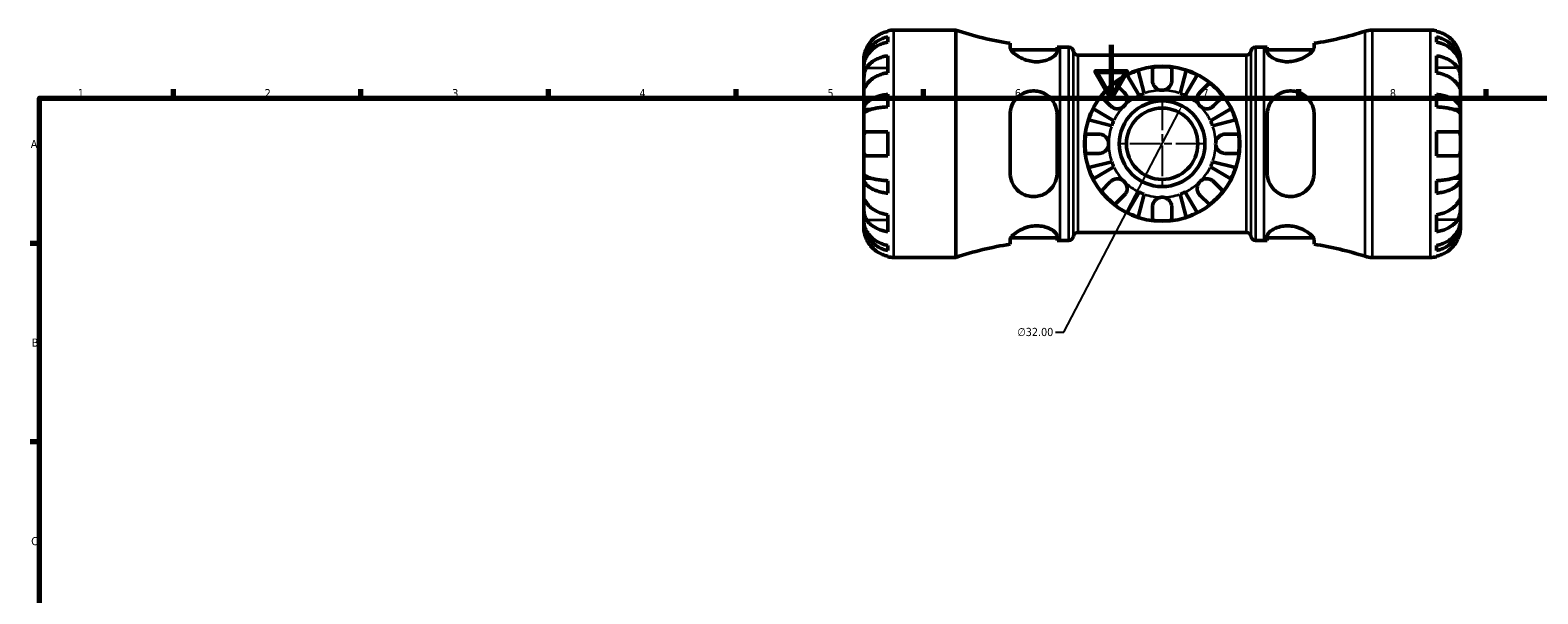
# Model space of a CAD drawing. Header units: millimetres. Extents: x 0 to 897, y 0 to 599.
# Tile 5 of 11: x 17 to 580, y 389 to 599. Entities that reach past the tile are written whole.
import ezdxf

# ---------------------------------------------------------------- set-up
doc = ezdxf.new("R2010")
doc.units = ezdxf.units.MM
doc.linetypes.add('CHAIN', pattern=[0.7087, 0.4724, -0.0591, 0.1181, -0.0591])
for name, color, linetype, lineweight in [('Border (ANSI)', 7, 'Continuous', 70), ('Center Mark (ANSI)', 7, 'Continuous', 25), ('Dimension (ANSI)', 7, 'Continuous', 25), ('Visible (ANSI)', 7, 'Continuous', 50), ('Visible Narrow (ANSI)', 7, 'Continuous', 35)]:
    doc.layers.add(name, color=color, linetype=linetype, lineweight=lineweight)
doc.styles.add('Note Text (ANSI)', font='tahoma.ttf')
doc.dimstyles.new('Default - mm (ANSI)', dxfattribs={"dimtxt": 3.048, "dimasz": 2.5, "dimexe": 3.175, "dimexo": 1.6002, "dimgap": 0.8, "dimtad": 0, "dimtoh": 1, "dimrnd": 1e-08, "dimzin": 4, "dimdsep": 46, "dimtxsty": 'Note Text (ANSI)', "dimcen": 0.09, "dimdle": 10, "dimclrd": 256, "dimclre": 256, "dimclrt": 256, "dimadec": 1, "dimazin": 1, "dimtfac": 1, "dimtofl": 0, "dimtmove": 0, "dimatfit": 3, "dimfxl": 1, "dimtolj": 1, "dimtzin": 4, "dimlwd": -1, "dimlwe": -1, "dimarcsym": 0})

# ---------------------------------------------------------------- blocks, each defined once
blk = doc.blocks.new('Borders Default Border')
at = {"layer": 'Border (ANSI)'}
for p, q in [((70.08, 574), (70.08, 577.45)), ((140.17, 574), (140.17, 577.45)), ((210.25, 574), (210.25, 577.45)), ((280.33, 574), (280.33, 577.45)), ((350.42, 574), (350.42, 577.45)), ((490.58, 574), (490.58, 577.45)), ((560.67, 574), (560.67, 577.45)), ((20, 519.75), (16.55, 519.75)), ((20, 445.5), (16.55, 445.5))]:
    blk.add_line(p, q, dxfattribs=at)
at = {"layer": 'Border (ANSI)', "flags": 128}
for points in [[(420.5, 594), (420.5, 574), (414.73, 584), (426.27, 584), (420.5, 574)], [(20, 20), (20, 574), (821, 574), (821, 20), (20, 20)]]:
    blk.add_lwpolyline(points, dxfattribs=at)
at = {"layer": 'Border (ANSI)', "char_height": 3.05, "attachment_point": 7, "style": 'Note Text (ANSI)'}
for s, insert in [('1', (34.35, 574.4)), ('2', (104.2, 574.4)), ('3', (174.26, 574.34)), ('4', (244.23, 574.4)), ('5', (314.48, 574.34)), ('6', (384.49, 574.34)), ('7', (454.6, 574.4)), ('8', (524.63, 574.33)), ('A', (16.78, 555.35)), ('B', (17.15, 481.1)), ('C', (16.95, 406.8))]:
    blk.add_mtext(s, dxfattribs=dict(at, insert=insert))
blk = doc.blocks.new('*D11')
at = {"layer": 'Defpoints', "color": 0, "transparency": 16777216}
for p in [(446.92, 571.18), (432.15, 542.79)]:
    blk.add_point(p, dxfattribs=at)
at = {"layer": 'Dimension (ANSI)', "transparency": 16777216}
for p, q in [((402.86, 486.49), (445.77, 568.96)), ((399.63, 486.49), (402.86, 486.49))]:
    blk.add_line(p, q, dxfattribs=at)
blk.add_solid([(445.4, 569.15), (446.13, 568.77), (446.92, 571.18)], dxfattribs=at)
at = {"layer": 'Dimension (ANSI)', "transparency": 16777216, "insert": (385.44, 488.13), "char_height": 3.048, "attachment_point": 1, "style": 'Note Text (ANSI)'}
blk.add_mtext('\\A1;∅32.00', dxfattribs=at)

msp = doc.modelspace()

# ---------------------------------------------------------------- linework, layer by layer
at = {"layer": 'Center Mark (ANSI)', "linetype": 'CHAIN', "ltscale": 24.192183}
for p, q in [((439.534, 573.493), (439.534, 540.476)), ((456.042, 556.985), (423.026, 556.985))]:
    msp.add_line(p, q, dxfattribs=at)
at = {"layer": 'Visible (ANSI)'}
for p, q in [((337.034, 599.017), (337.034, 599.257)), ((339.284, 599.485), (362.474, 599.485)), ((362.474, 514.485), (362.474, 599.485)), ((517.96, 599.485), (539.784, 599.485)), ((542.034, 599.257), (542.034, 599.017)), ((337.034, 594.997), (337.034, 596.941)), ((382.759, 594.547), (382.759, 592.9)), ((383.037, 592.11), (400.259, 592.11)), ((400.259, 591.4), (400.259, 593.115)), ((401.464, 593.11), (404.684, 593.11)), ((474.384, 593.11), (477.604, 593.11)), ((478.809, 593.115), (478.809, 591.4)), ((478.809, 592.11), (496.031, 592.11)), ((496.309, 592.9), (496.309, 594.547)), ((542.034, 596.941), (542.034, 594.997)), ((328.034, 586.224), (328.034, 588.235)), ((328.034, 586.224), (328.069, 586.224)), ((328.034, 585.458), (328.034, 586.224)), ((337.034, 583.524), (337.034, 589.888)), ((408.057, 590.135), (471.011, 590.135)), ((542.034, 589.888), (542.034, 583.524)), ((551.034, 586.224), (550.999, 586.224)), ((551.034, 586.224), (551.034, 588.235)), ((551.034, 585.458), (551.034, 586.224)), ((328.034, 579.082), (328.034, 585.458)), ((430.966, 575.056), (426.478, 582.676)), ((430.6, 584.383), (432.814, 575.822)), ((435.934, 580.585), (435.934, 585.577)), ((443.134, 585.577), (443.134, 580.585)), ((446.254, 575.822), (448.468, 584.383)), ((452.59, 582.676), (448.102, 575.056)), ((551.034, 579.082), (551.034, 585.458)), ((328.034, 569.861), (328.034, 579.082)), ((337.034, 570.785), (337.034, 575.48)), ((420.301, 571.127), (416.771, 574.657)), ((421.862, 579.748), (425.392, 576.218)), ((453.676, 576.218), (457.206, 579.748)), ((462.298, 574.657), (458.767, 571.127)), ((542.034, 575.48), (542.034, 570.785)), ((551.034, 569.861), (551.034, 579.082)), ((328.034, 569.861), (330.763, 569.861)), ((328.034, 568.013), (328.034, 569.861)), ((413.843, 570.041), (421.462, 565.553)), ((457.606, 565.553), (465.225, 570.041)), ((551.034, 569.861), (548.305, 569.861)), ((551.034, 568.013), (551.034, 569.861)), ((328.034, 556.985), (328.034, 568.013)), ((382.759, 567.985), (382.759, 545.985)), ((400.259, 545.985), (400.259, 567.985)), ((420.697, 563.705), (412.136, 565.919)), ((466.932, 565.919), (458.371, 563.705)), ((478.809, 567.985), (478.809, 545.985)), ((496.309, 545.985), (496.309, 567.985)), ((551.034, 556.985), (551.034, 568.013)), ((329.101, 561.485), (337.034, 561.485)), ((337.034, 552.485), (337.034, 561.485)), ((410.942, 560.585), (415.934, 560.585)), ((463.134, 560.585), (468.127, 560.585)), ((542.034, 561.485), (542.034, 552.485)), ((542.034, 561.485), (549.967, 561.485)), ((328.034, 545.956), (328.034, 556.985)), ((337.034, 552.485), (329.101, 552.485)), ((415.934, 553.385), (410.942, 553.385)), ((468.127, 553.385), (463.134, 553.385)), ((549.967, 552.485), (542.034, 552.485)), ((551.034, 545.956), (551.034, 556.985)), ((412.136, 548.05), (420.697, 550.264)), ((421.462, 548.417), (413.843, 543.929)), ((465.225, 543.929), (457.606, 548.417)), ((458.371, 550.264), (466.932, 548.05)), ((328.034, 544.108), (328.034, 545.956)), ((328.034, 534.887), (328.034, 544.108)), ((328.034, 544.108), (330.763, 544.108)), ((337.034, 538.489), (337.034, 543.184)), ((416.771, 539.312), (420.301, 542.842)), ((458.767, 542.842), (462.298, 539.312)), ((542.034, 543.184), (542.034, 538.489)), ((551.034, 544.108), (548.305, 544.108)), ((551.034, 544.108), (551.034, 545.956)), ((551.034, 534.887), (551.034, 544.108)), ((425.392, 537.751), (421.862, 534.221)), ((426.478, 531.294), (430.966, 538.913)), ((432.814, 538.147), (430.6, 529.586)), ((448.468, 529.586), (446.254, 538.147)), ((448.102, 538.913), (452.59, 531.294)), ((457.206, 534.221), (453.676, 537.751)), ((328.034, 528.511), (328.034, 534.887)), ((337.034, 524.081), (337.034, 530.445)), ((435.934, 528.392), (435.934, 533.385)), ((443.134, 533.385), (443.134, 528.392)), ((542.034, 530.445), (542.034, 524.081)), ((551.034, 528.511), (551.034, 534.887)), ((328.034, 527.745), (328.034, 528.511)), ((328.034, 527.745), (328.069, 527.745)), ((328.034, 525.735), (328.034, 527.745)), ((551.034, 527.745), (550.999, 527.745)), ((551.034, 527.745), (551.034, 528.511)), ((551.034, 525.735), (551.034, 527.745)), ((337.034, 517.028), (337.034, 518.973)), ((382.759, 521.069), (382.759, 519.422)), ((383.037, 521.86), (400.259, 521.86)), ((400.259, 520.854), (400.259, 522.569)), ((401.464, 520.86), (404.684, 520.86)), ((408.057, 523.835), (471.011, 523.835)), ((474.384, 520.86), (477.604, 520.86)), ((478.809, 522.569), (478.809, 520.854)), ((478.809, 521.86), (496.031, 521.86)), ((496.309, 519.422), (496.309, 521.069)), ((542.034, 518.973), (542.034, 517.028)), ((337.034, 514.712), (337.034, 514.952)), ((339.284, 514.485), (362.474, 514.485)), ((517.96, 514.485), (539.784, 514.485)), ((542.034, 514.952), (542.034, 514.712))]:
    msp.add_line(p, q, dxfattribs=at)
for radius in [29, 16, 13.333]:
    msp.add_circle((439.534, 556.985), radius, dxfattribs=at)
for centre, radius, start, end in [((339.284, 588.235), 11.25, 90, 101.53696), ((401.464, 715.53), 122.42, 251.42822, 261.21117), ((477.604, 715.53), 122.42, 278.78883, 287.95363), ((517.96, 590.985), 8.5, 90, 107.95363), ((539.784, 588.235), 11.25, 78.46304, 90), ((401.464, 715.53), 122.42, 269.43602, 270), ((404.684, 591.41), 1.7, 7.18076, 90), ((408.057, 591.835), 1.7, 187.18076, 270), ((471.011, 591.835), 1.7, 270, 352.81924), ((474.384, 591.41), 1.7, 90, 172.81924), ((477.604, 715.53), 122.42, 270, 270.56398), ((439.534, 556.985), 28.818, 108.06057, 116.93943), ((439.534, 556.985), 28.818, 82.82379, 97.17621), ((439.534, 556.985), 28.818, 63.06057, 71.93943), ((439.534, 556.985), 28.818, 127.82379, 142.17621), ((439.534, 556.985), 20, 109.63402, 115.36598), ((439.534, 556.985), 20, 64.63402, 70.36598), ((439.534, 556.985), 28.818, 37.82379, 52.17621), ((439.534, 556.985), 28.818, 153.06057, 161.93943), ((439.534, 556.985), 28.818, 18.06057, 26.93943), ((439.534, 556.985), 20, 154.63402, 160.36598), ((439.534, 556.985), 20, 19.63402, 25.36598), ((439.534, 556.985), 28.818, 172.82379, 187.17621), ((439.534, 556.985), 28.818, 352.82379, 7.17621), ((439.534, 556.985), 28.818, 198.06057, 206.93943), ((439.534, 556.985), 20, 199.63402, 205.36598), ((439.534, 556.985), 20, 334.63402, 340.36598), ((439.534, 556.985), 28.818, 333.06057, 341.93943), ((439.534, 556.985), 28.818, 217.82379, 232.17621), ((439.534, 556.985), 20, 244.63402, 250.36598), ((439.534, 556.985), 20, 289.63402, 295.36598), ((439.534, 556.985), 28.818, 307.82379, 322.17621), ((439.534, 556.985), 28.818, 243.06057, 251.93943), ((439.534, 556.985), 28.818, 288.06057, 296.93943), ((439.534, 556.985), 28.818, 262.82379, 277.17621), ((401.464, 398.439), 122.42, 98.78883, 108.57178), ((401.464, 398.439), 122.42, 90, 90.56398), ((404.684, 522.56), 1.7, 270, 352.81924), ((408.057, 522.135), 1.7, 90, 172.81924), ((471.011, 522.135), 1.7, 7.18076, 90), ((474.384, 522.56), 1.7, 187.18076, 270), ((477.604, 398.439), 122.42, 89.43602, 90), ((477.604, 398.439), 122.42, 72.04637, 81.21117), ((339.284, 525.735), 11.25, 258.46304, 270), ((517.96, 522.985), 8.5, 252.04637, 270), ((539.784, 525.735), 11.25, 270, 281.53696)]:
    msp.add_arc(centre, radius, start, end, dxfattribs=at)
for points, knots in [([(337.034, 599.017), (336.314, 598.869), (335.612, 598.647), (334.348, 598.122), (333.674, 597.767), (332.415, 596.924), (331.831, 596.435), (330.849, 595.448), (330.36, 594.859), (329.617, 593.743), (329.334, 593.235), (329.101, 592.735)], [0.21343841, 0.21343841, 0.21343841, 0.21343841, 0.41559978, 0.41559978, 0.62400044, 0.62400044, 0.8324011, 0.8324011, 1.04178819, 1.04178819, 1.20124236, 1.20124236, 1.20124236, 1.20124236]), ([(549.967, 592.735), (549.734, 593.235), (549.451, 593.743), (548.709, 594.859), (548.22, 595.448), (547.237, 596.435), (546.653, 596.924), (545.395, 597.767), (544.72, 598.122), (543.457, 598.647), (542.754, 598.869), (542.034, 599.017)], [5.50227189, 5.50227189, 5.50227189, 5.50227189, 5.66172607, 5.66172607, 5.87111315, 5.87111315, 6.07951382, 6.07951382, 6.28791448, 6.28791448, 6.49007585, 6.49007585, 6.49007585, 6.49007585]), ([(329.101, 592.735), (329.029, 592.579), (328.96, 592.423), (328.784, 592.003), (328.685, 591.739), (328.499, 591.188), (328.415, 590.903), (328.241, 590.217), (328.171, 589.837), (328.07, 589.113), (328.05, 588.799), (328.032, 588.352), (328.034, 588.235), (328.034, 588.235)], [-0.71968867, -0.71968867, -0.71968867, -0.71968867, -0.66913349, -0.66913349, -0.58448293, -0.58448293, -0.49008499, -0.49008499, -0.34765985, -0.34765985, -0.17827673, -0.17827673, 0, 0, 0, 0]), ([(328.034, 586.224), (328.034, 586.9), (328.103, 587.639), (328.399, 589.087), (328.627, 589.795), (329.16, 591.044), (329.513, 591.699), (330.356, 592.922), (330.844, 593.49), (331.826, 594.443), (332.411, 594.916), (333.669, 595.732), (334.343, 596.075), (335.608, 596.583), (336.313, 596.798), (337.034, 596.941)], [5.0161165, 5.0161165, 5.0161165, 5.0161165, 5.2257877, 5.2257877, 5.4354588, 5.4354588, 5.6443437, 5.6443437, 5.8532286, 5.8532286, 6.0615671, 6.0615671, 6.2699056, 6.2699056, 6.472482, 6.472482, 6.472482, 6.472482]), ([(337.034, 594.997), (336.313, 594.869), (335.608, 594.678), (334.343, 594.226), (333.669, 593.92), (332.411, 593.194), (331.826, 592.774), (330.844, 591.925), (330.356, 591.42), (329.513, 590.331), (329.16, 589.748), (328.627, 588.637), (328.399, 588.006), (328.103, 586.718), (328.034, 586.06), (328.034, 585.458)], [0.2134337, 0.2134337, 0.2134337, 0.2134337, 0.41601, 0.41601, 0.6243485, 0.6243485, 0.832687, 0.832687, 1.0415719, 1.0415719, 1.2504568, 1.2504568, 1.4601279, 1.4601279, 1.6697991, 1.6697991, 1.6697991, 1.6697991]), ([(400.259, 591.4), (400.259, 591.257), (400.224, 591.104), (399.974, 590.52), (399.557, 590.048), (398.311, 589.117), (397.476, 588.658), (395.73, 588.042), (394.906, 587.841), (393.3, 587.654), (392.56, 587.636), (391.024, 587.747), (390.252, 587.88), (388.515, 588.338), (387.596, 588.704), (385.709, 589.659), (384.81, 590.282), (383.528, 591.415), (383.099, 591.932), (382.805, 592.565), (382.759, 592.742), (382.759, 592.9)], [-3.0849587, -3.0849587, -3.0849587, -3.0849587, -2.9428133, -2.9428133, -2.5650068, -2.5650068, -2.1821516, -2.1821516, -1.9011429, -1.9011429, -1.6747132, -1.6747132, -1.4375171, -1.4375171, -1.1204612, -1.1204612, -0.7045323, -0.7045323, -0.3297133, -0.3297133, -0.1665774, -0.1665774, -0.1665774, -0.1665774]), ([(496.309, 592.9), (496.309, 592.729), (496.256, 592.537), (495.93, 591.876), (495.48, 591.35), (494.223, 590.265), (493.415, 589.705), (491.623, 588.767), (490.668, 588.374), (488.882, 587.893), (488.103, 587.755), (486.565, 587.637), (485.83, 587.651), (484.237, 587.827), (483.418, 588.021), (481.692, 588.615), (480.863, 589.057), (479.575, 589.984), (479.129, 590.47), (478.849, 591.081), (478.809, 591.245), (478.809, 591.4)], [-3.1182499, -3.1182499, -3.1182499, -3.1182499, -2.9417429, -2.9417429, -2.5627281, -2.5627281, -2.1855122, -2.1855122, -1.8530347, -1.8530347, -1.613115, -1.613115, -1.3882729, -1.3882729, -1.1105161, -1.1105161, -0.7367728, -0.7367728, -0.3494684, -0.3494684, -0.1961573, -0.1961573, -0.1961573, -0.1961573]), ([(542.034, 596.941), (542.755, 596.798), (543.46, 596.583), (544.725, 596.075), (545.399, 595.732), (546.658, 594.916), (547.242, 594.443), (548.224, 593.49), (548.713, 592.922), (549.555, 591.699), (549.909, 591.044), (550.441, 589.795), (550.669, 589.087), (550.966, 587.639), (551.034, 586.9), (551.034, 586.224)], [0.2134337, 0.2134337, 0.2134337, 0.2134337, 0.41601, 0.41601, 0.6243485, 0.6243485, 0.832687, 0.832687, 1.0415719, 1.0415719, 1.2504568, 1.2504568, 1.4601279, 1.4601279, 1.6697991, 1.6697991, 1.6697991, 1.6697991]), ([(551.034, 585.458), (551.034, 586.06), (550.966, 586.718), (550.669, 588.006), (550.441, 588.637), (549.909, 589.748), (549.555, 590.331), (548.713, 591.42), (548.224, 591.925), (547.242, 592.774), (546.658, 593.194), (545.399, 593.92), (544.725, 594.226), (543.46, 594.678), (542.755, 594.869), (542.034, 594.997)], [5.0161165, 5.0161165, 5.0161165, 5.0161165, 5.2257877, 5.2257877, 5.4354588, 5.4354588, 5.6443437, 5.6443437, 5.8532286, 5.8532286, 6.0615671, 6.0615671, 6.2699056, 6.2699056, 6.472482, 6.472482, 6.472482, 6.472482]), ([(551.034, 588.235), (551.034, 588.235), (551.035, 588.288), (551.031, 588.511), (551.025, 588.69), (550.983, 589.234), (550.936, 589.633), (550.783, 590.4), (550.704, 590.725), (550.526, 591.324), (550.437, 591.589), (550.231, 592.136), (550.114, 592.416), (549.98, 592.706), (549.974, 592.72), (549.967, 592.735)], [-3.12621297, -3.12621297, -3.12621297, -3.12621297, -3.00592131, -3.00592131, -2.87295675, -2.87295675, -2.69789372, -2.69789372, -2.58338701, -2.58338701, -2.49547573, -2.49547573, -2.40310236, -2.40310236, -2.39831682, -2.39831682, -2.39831682, -2.39831682]), ([(329.101, 585.446), (329.334, 585.799), (329.617, 586.159), (330.36, 586.948), (330.849, 587.364), (331.831, 588.062), (332.415, 588.408), (333.674, 589.004), (334.348, 589.255), (335.612, 589.626), (336.314, 589.784), (337.034, 589.888)], [5.50227189, 5.50227189, 5.50227189, 5.50227189, 5.66172607, 5.66172607, 5.87111315, 5.87111315, 6.07951382, 6.07951382, 6.28791448, 6.28791448, 6.49007585, 6.49007585, 6.49007585, 6.49007585]), ([(542.034, 589.888), (542.754, 589.784), (543.457, 589.626), (544.72, 589.255), (545.395, 589.004), (546.653, 588.408), (547.237, 588.062), (548.22, 587.364), (548.709, 586.948), (549.451, 586.159), (549.734, 585.799), (549.967, 585.446)], [0.21343841, 0.21343841, 0.21343841, 0.21343841, 0.41559978, 0.41559978, 0.62400044, 0.62400044, 0.8324011, 0.8324011, 1.04178819, 1.04178819, 1.20124236, 1.20124236, 1.20124236, 1.20124236]), ([(328.034, 579.082), (328.034, 579.323), (328.034, 579.591), (328.036, 580.189), (328.039, 580.52), (328.06, 581.332), (328.084, 581.818), (328.184, 582.769), (328.257, 583.224), (328.436, 583.958), (328.524, 584.243), (328.727, 584.769), (328.84, 585.007), (329.009, 585.301), (329.054, 585.375), (329.101, 585.446)], [0, 0, 0, 0, 0.10230486, 0.10230486, 0.2116531, 0.2116531, 0.35868741, 0.35868741, 0.49861539, 0.49861539, 0.59613895, 0.59613895, 0.69034298, 0.69034298, 0.72355027, 0.72355027, 0.72355027, 0.72355027]), ([(337.034, 583.524), (336.314, 583.42), (335.612, 583.262), (334.348, 582.891), (333.674, 582.64), (332.415, 582.044), (331.831, 581.698), (330.849, 581), (330.36, 580.584), (329.617, 579.795), (329.334, 579.435), (329.101, 579.082)], [0.21343841, 0.21343841, 0.21343841, 0.21343841, 0.41559978, 0.41559978, 0.62400044, 0.62400044, 0.8324011, 0.8324011, 1.04178819, 1.04178819, 1.20124236, 1.20124236, 1.20124236, 1.20124236]), ([(439.534, 576.985), (439.252, 576.985), (438.971, 577.018), (438.406, 577.153), (438.125, 577.258), (437.458, 577.608), (437.101, 577.893), (436.584, 578.493), (436.402, 578.779), (436.125, 579.382), (436.032, 579.693), (435.949, 580.201), (435.934, 580.394), (435.934, 580.585)], [0, 0, 0, 0, 0.0846147, 0.0846147, 0.17434237, 0.17434237, 0.31088758, 0.31088758, 0.41427184, 0.41427184, 0.51665709, 0.51665709, 0.58005471, 0.58005471, 0.58005471, 0.58005471]), ([(443.134, 580.585), (443.134, 580.316), (443.104, 580.043), (442.97, 579.464), (442.858, 579.164), (442.538, 578.569), (442.326, 578.284), (441.743, 577.704), (441.352, 577.442), (440.482, 577.079), (440.01, 576.985), (439.534, 576.985)], [-0.58010577, -0.58010577, -0.58010577, -0.58010577, -0.49097123, -0.49097123, -0.39110552, -0.39110552, -0.28318425, -0.28318425, -0.14288781, -0.14288781, 0, 0, 0, 0]), ([(549.967, 579.082), (549.734, 579.435), (549.451, 579.795), (548.709, 580.584), (548.22, 581), (547.237, 581.698), (546.653, 582.044), (545.395, 582.64), (544.72, 582.891), (543.457, 583.262), (542.754, 583.42), (542.034, 583.524)], [5.50227189, 5.50227189, 5.50227189, 5.50227189, 5.66172607, 5.66172607, 5.87111315, 5.87111315, 6.07951382, 6.07951382, 6.28791448, 6.28791448, 6.49007585, 6.49007585, 6.49007585, 6.49007585]), ([(549.967, 585.446), (550.026, 585.356), (550.083, 585.263), (550.259, 584.945), (550.369, 584.706), (550.568, 584.172), (550.655, 583.878), (550.829, 583.131), (550.898, 582.671), (550.998, 581.639), (551.019, 581.078), (551.036, 580.002), (551.034, 579.503), (551.034, 579.082)], [-0.72474413, -0.72474413, -0.72474413, -0.72474413, -0.68292689, -0.68292689, -0.58946764, -0.58946764, -0.49014387, -0.49014387, -0.34933517, -0.34933517, -0.17856496, -0.17856496, 0, 0, 0, 0]), ([(329.101, 579.082), (329.042, 578.992), (328.986, 578.906), (328.809, 578.639), (328.699, 578.472), (328.5, 578.176), (328.413, 578.051), (328.24, 577.824), (328.171, 577.758), (328.07, 577.771), (328.05, 577.886), (328.032, 578.328), (328.034, 578.661), (328.034, 579.082)], [-0.72474413, -0.72474413, -0.72474413, -0.72474413, -0.68292689, -0.68292689, -0.58946764, -0.58946764, -0.49014387, -0.49014387, -0.34933517, -0.34933517, -0.17856496, -0.17856496, 0, 0, 0, 0]), ([(328.034, 569.861), (328.034, 570.216), (328.103, 570.603), (328.399, 571.362), (328.627, 571.734), (329.16, 572.388), (329.513, 572.731), (330.356, 573.373), (330.844, 573.671), (331.826, 574.17), (332.411, 574.418), (333.669, 574.846), (334.343, 575.025), (335.608, 575.292), (336.313, 575.405), (337.034, 575.48)], [5.0161165, 5.0161165, 5.0161165, 5.0161165, 5.2257877, 5.2257877, 5.4354588, 5.4354588, 5.6443437, 5.6443437, 5.8532286, 5.8532286, 6.0615671, 6.0615671, 6.2699056, 6.2699056, 6.472482, 6.472482, 6.472482, 6.472482]), ([(382.759, 567.985), (382.759, 568.536), (382.811, 569.081), (383.138, 570.805), (383.603, 571.912), (384.89, 573.818), (385.703, 574.631), (387.498, 575.826), (388.451, 576.252), (390.237, 576.676), (391.018, 576.757), (392.563, 576.703), (393.304, 576.581), (394.909, 576.1), (395.734, 575.699), (397.453, 574.515), (398.271, 573.657), (399.534, 571.672), (399.967, 570.535), (400.224, 568.891), (400.259, 568.439), (400.259, 567.985)], [-3.1270162, -3.1270162, -3.1270162, -3.1270162, -2.9527055, -2.9527055, -2.563552, -2.563552, -2.1873763, -2.1873763, -1.8566971, -1.8566971, -1.616445, -1.616445, -1.3897592, -1.3897592, -1.1083269, -1.1083269, -0.7348159, -0.7348159, -0.3487982, -0.3487982, -0.205023, -0.205023, -0.205023, -0.205023]), ([(425.392, 576.218), (425.481, 576.129), (425.565, 576.035), (425.79, 575.757), (425.919, 575.563), (426.145, 575.136), (426.238, 574.904), (426.404, 574.324), (426.452, 573.972), (426.439, 573.165), (426.347, 572.72), (425.995, 571.863), (425.729, 571.463), (425.392, 571.127)], [-0.58004807, -0.58004807, -0.58004807, -0.58004807, -0.5384523, -0.5384523, -0.46383793, -0.46383793, -0.3862639, -0.3862639, -0.27840269, -0.27840269, -0.14277912, -0.14277912, 0, 0, 0, 0]), ([(453.676, 571.127), (453.493, 571.31), (453.33, 571.512), (453.041, 571.964), (452.919, 572.213), (452.697, 572.842), (452.629, 573.227), (452.616, 573.981), (452.666, 574.342), (452.838, 574.927), (452.933, 575.156), (453.16, 575.581), (453.291, 575.775), (453.513, 576.046), (453.593, 576.134), (453.676, 576.218)], [0, 0, 0, 0, 0.07774953, 0.07774953, 0.16081914, 0.16081914, 0.27783798, 0.27783798, 0.3882896, 0.3882896, 0.46542959, 0.46542959, 0.54035429, 0.54035429, 0.57953204, 0.57953204, 0.57953204, 0.57953204]), ([(478.809, 567.985), (478.809, 568.45), (478.846, 568.913), (479.105, 570.524), (479.518, 571.622), (480.748, 573.603), (481.575, 574.482), (483.308, 575.685), (484.133, 576.089), (485.734, 576.574), (486.47, 576.699), (487.995, 576.758), (488.76, 576.685), (490.482, 576.293), (491.394, 575.908), (493.283, 574.723), (494.19, 573.829), (495.497, 571.837), (495.94, 570.76), (496.258, 569.076), (496.309, 568.533), (496.309, 567.985)], [-3.0759141, -3.0759141, -3.0759141, -3.0759141, -2.9287318, -2.9287318, -2.5566537, -2.5566537, -2.1766242, -2.1766242, -1.8951636, -1.8951636, -1.6697738, -1.6697738, -1.4349548, -1.4349548, -1.1219105, -1.1219105, -0.7071933, -0.7071933, -0.3305177, -0.3305177, -0.157424, -0.157424, -0.157424, -0.157424]), ([(542.034, 575.48), (542.755, 575.405), (543.46, 575.292), (544.725, 575.025), (545.399, 574.846), (546.658, 574.418), (547.242, 574.17), (548.224, 573.671), (548.713, 573.373), (549.555, 572.731), (549.909, 572.388), (550.441, 571.734), (550.669, 571.362), (550.966, 570.603), (551.034, 570.216), (551.034, 569.861)], [0.2134337, 0.2134337, 0.2134337, 0.2134337, 0.41601, 0.41601, 0.6243485, 0.6243485, 0.832687, 0.832687, 1.0415719, 1.0415719, 1.2504568, 1.2504568, 1.4601279, 1.4601279, 1.6697991, 1.6697991, 1.6697991, 1.6697991]), ([(551.034, 579.082), (551.034, 578.84), (551.034, 578.628), (551.032, 578.254), (551.03, 578.099), (551.008, 577.834), (550.984, 577.759), (550.884, 577.768), (550.811, 577.844), (550.633, 578.083), (550.545, 578.211), (550.341, 578.514), (550.228, 578.685), (550.059, 578.942), (550.014, 579.011), (549.967, 579.082)], [0, 0, 0, 0, 0.10230486, 0.10230486, 0.2116531, 0.2116531, 0.35868741, 0.35868741, 0.49861539, 0.49861539, 0.59613895, 0.59613895, 0.69034298, 0.69034298, 0.72355027, 0.72355027, 0.72355027, 0.72355027]), ([(337.034, 570.785), (336.313, 570.748), (335.608, 570.692), (334.343, 570.561), (333.669, 570.472), (332.411, 570.261), (331.826, 570.139), (330.844, 569.893), (330.356, 569.746), (329.513, 569.429), (329.16, 569.26), (328.627, 568.937), (328.399, 568.754), (328.103, 568.38), (328.034, 568.188), (328.034, 568.013)], [0.2134337, 0.2134337, 0.2134337, 0.2134337, 0.41601, 0.41601, 0.6243485, 0.6243485, 0.832687, 0.832687, 1.0415719, 1.0415719, 1.2504568, 1.2504568, 1.4601279, 1.4601279, 1.6697991, 1.6697991, 1.6697991, 1.6697991]), ([(425.392, 571.127), (425.209, 570.943), (425.006, 570.78), (424.555, 570.491), (424.305, 570.37), (423.677, 570.148), (423.292, 570.079), (422.538, 570.067), (422.177, 570.117), (421.592, 570.289), (421.362, 570.383), (420.938, 570.611), (420.743, 570.741), (420.472, 570.963), (420.384, 571.043), (420.301, 571.127)], [0, 0, 0, 0, 0.07774953, 0.07774953, 0.16081914, 0.16081914, 0.27783798, 0.27783798, 0.3882896, 0.3882896, 0.46542959, 0.46542959, 0.54035429, 0.54035429, 0.57953204, 0.57953204, 0.57953204, 0.57953204]), ([(458.767, 571.127), (458.679, 571.038), (458.585, 570.953), (458.307, 570.729), (458.112, 570.599), (457.685, 570.374), (457.454, 570.28), (456.874, 570.114), (456.521, 570.067), (455.715, 570.08), (455.269, 570.171), (454.412, 570.524), (454.013, 570.79), (453.676, 571.127)], [-0.58004807, -0.58004807, -0.58004807, -0.58004807, -0.5384523, -0.5384523, -0.46383793, -0.46383793, -0.3862639, -0.3862639, -0.27840269, -0.27840269, -0.14277912, -0.14277912, 0, 0, 0, 0]), ([(551.034, 568.013), (551.034, 568.188), (550.966, 568.38), (550.669, 568.754), (550.441, 568.937), (549.909, 569.26), (549.555, 569.429), (548.713, 569.746), (548.224, 569.893), (547.242, 570.139), (546.658, 570.261), (545.399, 570.472), (544.725, 570.561), (543.46, 570.692), (542.755, 570.748), (542.034, 570.785)], [5.0161165, 5.0161165, 5.0161165, 5.0161165, 5.2257877, 5.2257877, 5.4354588, 5.4354588, 5.6443437, 5.6443437, 5.8532286, 5.8532286, 6.0615671, 6.0615671, 6.2699056, 6.2699056, 6.472482, 6.472482, 6.472482, 6.472482]), ([(328.034, 556.985), (328.034, 557.403), (328.034, 557.82), (328.039, 558.709), (328.046, 559.169), (328.097, 559.958), (328.138, 560.29), (328.268, 560.807), (328.349, 561.001), (328.521, 561.241), (328.596, 561.314), (328.755, 561.416), (328.838, 561.449), (328.983, 561.479), (329.041, 561.485), (329.101, 561.485)], [0, 0, 0, 0, 0.1255823, 0.1255823, 0.27758688, 0.27758688, 0.41565829, 0.41565829, 0.53558864, 0.53558864, 0.6106285, 0.6106285, 0.67830711, 0.67830711, 0.7205994, 0.7205994, 0.7205994, 0.7205994]), ([(415.934, 560.585), (416.077, 560.585), (416.222, 560.576), (416.581, 560.533), (416.795, 560.487), (417.236, 560.349), (417.46, 560.254), (417.986, 559.964), (418.272, 559.746), (418.835, 559.163), (419.084, 558.785), (419.44, 557.931), (419.534, 557.46), (419.534, 556.985)], [-0.57647647, -0.57647647, -0.57647647, -0.57647647, -0.52968676, -0.52968676, -0.46054026, -0.46054026, -0.38562403, -0.38562403, -0.27730827, -0.27730827, -0.14258086, -0.14258086, 0, 0, 0, 0]), ([(459.534, 556.985), (459.534, 557.265), (459.567, 557.544), (459.702, 558.112), (459.809, 558.398), (460.167, 559.076), (460.46, 559.438), (461.055, 559.941), (461.322, 560.111), (461.814, 560.342), (462.03, 560.419), (462.473, 560.531), (462.699, 560.565), (462.994, 560.582), (463.064, 560.585), (463.134, 560.585)], [-2.49913258, -2.49913258, -2.49913258, -2.49913258, -2.41505436, -2.41505436, -2.32384732, -2.32384732, -2.1841143, -2.1841143, -2.08674766, -2.08674766, -2.01440674, -2.01440674, -1.93994266, -1.93994266, -1.91637503, -1.91637503, -1.91637503, -1.91637503]), ([(549.967, 561.485), (550.064, 561.485), (550.156, 561.47), (550.325, 561.41), (550.403, 561.365), (550.561, 561.228), (550.638, 561.127), (550.819, 560.776), (550.896, 560.476), (550.999, 559.706), (551.019, 559.235), (551.036, 558.169), (551.034, 557.58), (551.034, 556.985)], [-0.72877811, -0.72877811, -0.72877811, -0.72877811, -0.65864576, -0.65864576, -0.58948737, -0.58948737, -0.50282865, -0.50282865, -0.34782332, -0.34782332, -0.17870564, -0.17870564, 0, 0, 0, 0]), ([(329.101, 552.485), (329.004, 552.485), (328.912, 552.499), (328.743, 552.559), (328.666, 552.604), (328.507, 552.741), (328.43, 552.842), (328.249, 553.193), (328.172, 553.493), (328.069, 554.263), (328.05, 554.734), (328.032, 555.8), (328.034, 556.389), (328.034, 556.985)], [-0.72877811, -0.72877811, -0.72877811, -0.72877811, -0.65864576, -0.65864576, -0.58948737, -0.58948737, -0.50282865, -0.50282865, -0.34782332, -0.34782332, -0.17870564, -0.17870564, 0, 0, 0, 0]), ([(419.534, 556.985), (419.534, 556.704), (419.501, 556.425), (419.366, 555.857), (419.259, 555.572), (418.901, 554.893), (418.608, 554.531), (418.014, 554.028), (417.746, 553.858), (417.254, 553.627), (417.038, 553.551), (416.595, 553.438), (416.369, 553.404), (416.075, 553.387), (416.004, 553.385), (415.934, 553.385)], [-2.49913258, -2.49913258, -2.49913258, -2.49913258, -2.41505436, -2.41505436, -2.32384732, -2.32384732, -2.1841143, -2.1841143, -2.08674766, -2.08674766, -2.01440674, -2.01440674, -1.93994266, -1.93994266, -1.91637503, -1.91637503, -1.91637503, -1.91637503]), ([(463.134, 553.385), (462.991, 553.385), (462.847, 553.393), (462.487, 553.437), (462.273, 553.482), (461.832, 553.62), (461.608, 553.715), (461.082, 554.005), (460.796, 554.224), (460.234, 554.806), (459.984, 555.184), (459.628, 556.038), (459.534, 556.509), (459.534, 556.985)], [-0.57647647, -0.57647647, -0.57647647, -0.57647647, -0.52968676, -0.52968676, -0.46054026, -0.46054026, -0.38562403, -0.38562403, -0.27730827, -0.27730827, -0.14258086, -0.14258086, 0, 0, 0, 0]), ([(551.034, 556.985), (551.034, 556.566), (551.035, 556.149), (551.03, 555.26), (551.023, 554.8), (550.971, 554.011), (550.93, 553.679), (550.8, 553.162), (550.719, 552.968), (550.547, 552.728), (550.473, 552.656), (550.313, 552.553), (550.23, 552.52), (550.086, 552.49), (550.027, 552.485), (549.967, 552.485)], [0, 0, 0, 0, 0.1255823, 0.1255823, 0.27758688, 0.27758688, 0.41565829, 0.41565829, 0.53558864, 0.53558864, 0.6106285, 0.6106285, 0.67830711, 0.67830711, 0.7205994, 0.7205994, 0.7205994, 0.7205994]), ([(328.034, 545.956), (328.034, 545.781), (328.103, 545.59), (328.399, 545.215), (328.627, 545.032), (329.16, 544.709), (329.513, 544.54), (330.356, 544.223), (330.844, 544.076), (331.826, 543.83), (332.411, 543.708), (333.669, 543.497), (334.343, 543.408), (335.608, 543.277), (336.313, 543.221), (337.034, 543.184)], [5.0161165, 5.0161165, 5.0161165, 5.0161165, 5.2257877, 5.2257877, 5.4354588, 5.4354588, 5.6443437, 5.6443437, 5.8532286, 5.8532286, 6.0615671, 6.0615671, 6.2699056, 6.2699056, 6.472482, 6.472482, 6.472482, 6.472482]), ([(337.034, 538.489), (336.313, 538.564), (335.608, 538.677), (334.343, 538.944), (333.669, 539.123), (332.411, 539.551), (331.826, 539.799), (330.844, 540.299), (330.356, 540.596), (329.513, 541.238), (329.16, 541.581), (328.627, 542.236), (328.399, 542.607), (328.103, 543.366), (328.034, 543.753), (328.034, 544.108)], [0.2134337, 0.2134337, 0.2134337, 0.2134337, 0.41601, 0.41601, 0.6243485, 0.6243485, 0.832687, 0.832687, 1.0415719, 1.0415719, 1.2504568, 1.2504568, 1.4601279, 1.4601279, 1.6697991, 1.6697991, 1.6697991, 1.6697991]), ([(400.259, 545.985), (400.259, 545.535), (400.224, 545.087), (399.974, 543.472), (399.557, 542.356), (398.311, 540.354), (397.476, 539.469), (395.73, 538.268), (394.906, 537.867), (393.3, 537.387), (392.56, 537.266), (391.024, 537.213), (390.252, 537.292), (388.515, 537.7), (387.596, 538.099), (385.709, 539.311), (384.81, 540.218), (383.528, 542.225), (383.099, 543.302), (382.805, 544.956), (382.759, 545.468), (382.759, 545.985)], [-3.0849587, -3.0849587, -3.0849587, -3.0849587, -2.9428133, -2.9428133, -2.5650068, -2.5650068, -2.1821516, -2.1821516, -1.9011429, -1.9011429, -1.6747132, -1.6747132, -1.4375171, -1.4375171, -1.1204612, -1.1204612, -0.7045323, -0.7045323, -0.3297133, -0.3297133, -0.1665774, -0.1665774, -0.1665774, -0.1665774]), ([(420.301, 542.842), (420.389, 542.931), (420.484, 543.016), (420.761, 543.241), (420.956, 543.37), (421.383, 543.595), (421.614, 543.689), (422.194, 543.855), (422.547, 543.902), (423.354, 543.889), (423.799, 543.798), (424.656, 543.445), (425.055, 543.179), (425.392, 542.842)], [-0.58004807, -0.58004807, -0.58004807, -0.58004807, -0.5384523, -0.5384523, -0.46383793, -0.46383793, -0.3862639, -0.3862639, -0.27840269, -0.27840269, -0.14277912, -0.14277912, 0, 0, 0, 0]), ([(425.392, 542.842), (425.575, 542.659), (425.738, 542.457), (426.027, 542.005), (426.149, 541.756), (426.371, 541.127), (426.44, 540.742), (426.452, 539.988), (426.402, 539.627), (426.23, 539.042), (426.135, 538.813), (425.908, 538.388), (425.777, 538.194), (425.555, 537.923), (425.475, 537.835), (425.392, 537.751)], [0, 0, 0, 0, 0.07774953, 0.07774953, 0.16081914, 0.16081914, 0.27783798, 0.27783798, 0.3882896, 0.3882896, 0.46542959, 0.46542959, 0.54035429, 0.54035429, 0.57953204, 0.57953204, 0.57953204, 0.57953204]), ([(453.676, 537.751), (453.588, 537.84), (453.503, 537.934), (453.278, 538.212), (453.149, 538.406), (452.924, 538.833), (452.83, 539.065), (452.664, 539.645), (452.617, 539.997), (452.63, 540.804), (452.721, 541.249), (453.073, 542.106), (453.34, 542.506), (453.676, 542.842)], [-0.58004807, -0.58004807, -0.58004807, -0.58004807, -0.5384523, -0.5384523, -0.46383793, -0.46383793, -0.3862639, -0.3862639, -0.27840269, -0.27840269, -0.14277912, -0.14277912, 0, 0, 0, 0]), ([(453.676, 542.842), (453.86, 543.026), (454.062, 543.189), (454.513, 543.478), (454.763, 543.6), (455.391, 543.821), (455.777, 543.89), (456.53, 543.902), (456.891, 543.852), (457.476, 543.68), (457.706, 543.586), (458.131, 543.358), (458.325, 543.228), (458.596, 543.006), (458.684, 542.926), (458.767, 542.842)], [0, 0, 0, 0, 0.07774953, 0.07774953, 0.16081914, 0.16081914, 0.27783798, 0.27783798, 0.3882896, 0.3882896, 0.46542959, 0.46542959, 0.54035429, 0.54035429, 0.57953204, 0.57953204, 0.57953204, 0.57953204]), ([(496.309, 545.985), (496.309, 545.426), (496.256, 544.874), (495.93, 543.176), (495.48, 542.096), (494.223, 540.202), (493.415, 539.382), (491.623, 538.169), (490.668, 537.736), (488.882, 537.301), (488.103, 537.215), (486.565, 537.259), (485.83, 537.375), (484.237, 537.838), (483.418, 538.226), (481.692, 539.385), (480.863, 540.234), (479.575, 542.209), (479.129, 543.345), (478.849, 545.018), (478.809, 545.5), (478.809, 545.985)], [-3.1182499, -3.1182499, -3.1182499, -3.1182499, -2.9417429, -2.9417429, -2.5627281, -2.5627281, -2.1855122, -2.1855122, -1.8530347, -1.8530347, -1.613115, -1.613115, -1.3882729, -1.3882729, -1.1105161, -1.1105161, -0.7367728, -0.7367728, -0.3494684, -0.3494684, -0.1961573, -0.1961573, -0.1961573, -0.1961573]), ([(542.034, 543.184), (542.755, 543.221), (543.46, 543.277), (544.725, 543.408), (545.399, 543.497), (546.658, 543.708), (547.242, 543.83), (548.224, 544.076), (548.713, 544.223), (549.555, 544.54), (549.909, 544.709), (550.441, 545.032), (550.669, 545.215), (550.966, 545.59), (551.034, 545.781), (551.034, 545.956)], [0.2134337, 0.2134337, 0.2134337, 0.2134337, 0.41601, 0.41601, 0.6243485, 0.6243485, 0.832687, 0.832687, 1.0415719, 1.0415719, 1.2504568, 1.2504568, 1.4601279, 1.4601279, 1.6697991, 1.6697991, 1.6697991, 1.6697991]), ([(551.034, 544.108), (551.034, 543.753), (550.966, 543.366), (550.669, 542.607), (550.441, 542.236), (549.909, 541.581), (549.555, 541.238), (548.713, 540.596), (548.224, 540.299), (547.242, 539.799), (546.658, 539.551), (545.399, 539.123), (544.725, 538.944), (543.46, 538.677), (542.755, 538.564), (542.034, 538.489)], [5.0161165, 5.0161165, 5.0161165, 5.0161165, 5.2257877, 5.2257877, 5.4354588, 5.4354588, 5.6443437, 5.6443437, 5.8532286, 5.8532286, 6.0615671, 6.0615671, 6.2699056, 6.2699056, 6.472482, 6.472482, 6.472482, 6.472482]), ([(328.034, 534.887), (328.034, 535.129), (328.034, 535.342), (328.036, 535.715), (328.039, 535.87), (328.06, 536.135), (328.084, 536.21), (328.184, 536.201), (328.257, 536.125), (328.436, 535.886), (328.524, 535.758), (328.727, 535.456), (328.84, 535.284), (329.009, 535.027), (329.054, 534.958), (329.101, 534.887)], [0, 0, 0, 0, 0.10230486, 0.10230486, 0.2116531, 0.2116531, 0.35868741, 0.35868741, 0.49861539, 0.49861539, 0.59613895, 0.59613895, 0.69034298, 0.69034298, 0.72355027, 0.72355027, 0.72355027, 0.72355027]), ([(435.934, 533.385), (435.934, 533.528), (435.943, 533.672), (435.986, 534.031), (436.032, 534.246), (436.169, 534.687), (436.264, 534.911), (436.555, 535.437), (436.773, 535.723), (437.355, 536.285), (437.734, 536.534), (438.588, 536.89), (439.059, 536.985), (439.534, 536.985)], [-0.57647647, -0.57647647, -0.57647647, -0.57647647, -0.52968676, -0.52968676, -0.46054026, -0.46054026, -0.38562403, -0.38562403, -0.27730827, -0.27730827, -0.14258086, -0.14258086, 0, 0, 0, 0]), ([(439.534, 536.985), (439.814, 536.985), (440.094, 536.952), (440.662, 536.817), (440.947, 536.709), (441.625, 536.351), (441.988, 536.059), (442.49, 535.464), (442.66, 535.197), (442.892, 534.704), (442.968, 534.488), (443.081, 534.045), (443.115, 533.819), (443.132, 533.525), (443.134, 533.455), (443.134, 533.385)], [-2.49913258, -2.49913258, -2.49913258, -2.49913258, -2.41505436, -2.41505436, -2.32384732, -2.32384732, -2.1841143, -2.1841143, -2.08674766, -2.08674766, -2.01440674, -2.01440674, -1.93994266, -1.93994266, -1.91637503, -1.91637503, -1.91637503, -1.91637503]), ([(549.967, 534.887), (550.026, 534.977), (550.083, 535.063), (550.259, 535.33), (550.369, 535.497), (550.568, 535.793), (550.655, 535.918), (550.829, 536.145), (550.898, 536.211), (550.998, 536.198), (551.019, 536.083), (551.036, 535.641), (551.034, 535.308), (551.034, 534.887)], [-0.72474413, -0.72474413, -0.72474413, -0.72474413, -0.68292689, -0.68292689, -0.58946764, -0.58946764, -0.49014387, -0.49014387, -0.34933517, -0.34933517, -0.17856496, -0.17856496, 0, 0, 0, 0]), ([(329.101, 528.523), (329.042, 528.613), (328.986, 528.706), (328.809, 529.024), (328.699, 529.263), (328.5, 529.797), (328.413, 530.091), (328.24, 530.839), (328.171, 531.298), (328.07, 532.33), (328.05, 532.891), (328.032, 533.967), (328.034, 534.467), (328.034, 534.887)], [-0.72474413, -0.72474413, -0.72474413, -0.72474413, -0.68292689, -0.68292689, -0.58946764, -0.58946764, -0.49014387, -0.49014387, -0.34933517, -0.34933517, -0.17856496, -0.17856496, 0, 0, 0, 0]), ([(329.101, 534.887), (329.334, 534.534), (329.617, 534.174), (330.36, 533.385), (330.849, 532.969), (331.831, 532.271), (332.415, 531.925), (333.674, 531.329), (334.348, 531.078), (335.612, 530.707), (336.314, 530.55), (337.034, 530.445)], [5.50227189, 5.50227189, 5.50227189, 5.50227189, 5.66172607, 5.66172607, 5.87111315, 5.87111315, 6.07951382, 6.07951382, 6.28791448, 6.28791448, 6.49007585, 6.49007585, 6.49007585, 6.49007585]), ([(542.034, 530.445), (542.754, 530.55), (543.457, 530.707), (544.72, 531.078), (545.395, 531.329), (546.653, 531.925), (547.237, 532.271), (548.22, 532.969), (548.709, 533.385), (549.451, 534.174), (549.734, 534.534), (549.967, 534.887)], [0.21343841, 0.21343841, 0.21343841, 0.21343841, 0.41559978, 0.41559978, 0.62400044, 0.62400044, 0.8324011, 0.8324011, 1.04178819, 1.04178819, 1.20124236, 1.20124236, 1.20124236, 1.20124236]), ([(551.034, 534.887), (551.034, 534.646), (551.034, 534.379), (551.032, 533.78), (551.03, 533.449), (551.008, 532.637), (550.984, 532.151), (550.884, 531.2), (550.811, 530.745), (550.633, 530.012), (550.545, 529.726), (550.341, 529.2), (550.228, 528.962), (550.059, 528.668), (550.014, 528.594), (549.967, 528.523)], [0, 0, 0, 0, 0.10230486, 0.10230486, 0.2116531, 0.2116531, 0.35868741, 0.35868741, 0.49861539, 0.49861539, 0.59613895, 0.59613895, 0.69034298, 0.69034298, 0.72355027, 0.72355027, 0.72355027, 0.72355027]), ([(328.034, 528.511), (328.034, 527.909), (328.103, 527.251), (328.399, 525.963), (328.627, 525.332), (329.16, 524.221), (329.513, 523.638), (330.356, 522.549), (330.844, 522.044), (331.826, 521.196), (332.411, 520.775), (333.669, 520.049), (334.343, 519.744), (335.608, 519.291), (336.313, 519.1), (337.034, 518.973)], [5.0161165, 5.0161165, 5.0161165, 5.0161165, 5.2257877, 5.2257877, 5.4354588, 5.4354588, 5.6443437, 5.6443437, 5.8532286, 5.8532286, 6.0615671, 6.0615671, 6.2699056, 6.2699056, 6.472482, 6.472482, 6.472482, 6.472482]), ([(337.034, 517.028), (336.313, 517.171), (335.608, 517.386), (334.343, 517.894), (333.669, 518.237), (332.411, 519.053), (331.826, 519.526), (330.844, 520.479), (330.356, 521.047), (329.513, 522.27), (329.16, 522.925), (328.627, 524.174), (328.399, 524.882), (328.103, 526.33), (328.034, 527.069), (328.034, 527.745)], [0.2134337, 0.2134337, 0.2134337, 0.2134337, 0.41601, 0.41601, 0.6243485, 0.6243485, 0.832687, 0.832687, 1.0415719, 1.0415719, 1.2504568, 1.2504568, 1.4601279, 1.4601279, 1.6697991, 1.6697991, 1.6697991, 1.6697991]), ([(328.034, 525.735), (328.034, 525.735), (328.034, 525.681), (328.038, 525.458), (328.043, 525.279), (328.085, 524.736), (328.132, 524.336), (328.285, 523.569), (328.365, 523.244), (328.543, 522.645), (328.631, 522.38), (328.837, 521.833), (328.954, 521.553), (329.088, 521.263), (329.094, 521.249), (329.101, 521.235)], [-3.12621297, -3.12621297, -3.12621297, -3.12621297, -3.00592131, -3.00592131, -2.87295675, -2.87295675, -2.69789372, -2.69789372, -2.58338701, -2.58338701, -2.49547573, -2.49547573, -2.40310236, -2.40310236, -2.39831682, -2.39831682, -2.39831682, -2.39831682]), ([(337.034, 524.081), (336.314, 524.186), (335.612, 524.343), (334.348, 524.714), (333.674, 524.965), (332.415, 525.561), (331.831, 525.907), (330.849, 526.605), (330.36, 527.021), (329.617, 527.81), (329.334, 528.17), (329.101, 528.523)], [0.21343841, 0.21343841, 0.21343841, 0.21343841, 0.41559978, 0.41559978, 0.62400044, 0.62400044, 0.8324011, 0.8324011, 1.04178819, 1.04178819, 1.20124236, 1.20124236, 1.20124236, 1.20124236]), ([(382.759, 521.069), (382.759, 521.238), (382.811, 521.427), (383.138, 522.096), (383.603, 522.639), (384.89, 523.737), (385.703, 524.295), (387.498, 525.225), (388.451, 525.613), (390.237, 526.086), (391.018, 526.222), (392.563, 526.333), (393.304, 526.315), (394.909, 526.127), (395.734, 525.926), (397.453, 525.318), (398.271, 524.874), (399.534, 523.947), (399.967, 523.463), (400.224, 522.868), (400.259, 522.714), (400.259, 522.569)], [-3.1270162, -3.1270162, -3.1270162, -3.1270162, -2.9527055, -2.9527055, -2.563552, -2.563552, -2.1873763, -2.1873763, -1.8566971, -1.8566971, -1.616445, -1.616445, -1.3897592, -1.3897592, -1.1083269, -1.1083269, -0.7348159, -0.7348159, -0.3487982, -0.3487982, -0.205023, -0.205023, -0.205023, -0.205023]), ([(478.809, 522.569), (478.809, 522.718), (478.846, 522.876), (479.105, 523.461), (479.518, 523.926), (480.748, 524.846), (481.575, 525.302), (483.308, 525.919), (484.133, 526.122), (485.734, 526.313), (486.47, 526.333), (487.995, 526.228), (488.76, 526.1), (490.482, 525.655), (491.394, 525.298), (493.283, 524.357), (494.19, 523.737), (495.497, 522.601), (495.94, 522.078), (496.258, 521.425), (496.309, 521.237), (496.309, 521.069)], [-3.0759141, -3.0759141, -3.0759141, -3.0759141, -2.9287318, -2.9287318, -2.5566537, -2.5566537, -2.1766242, -2.1766242, -1.8951636, -1.8951636, -1.6697738, -1.6697738, -1.4349548, -1.4349548, -1.1219105, -1.1219105, -0.7071933, -0.7071933, -0.3305177, -0.3305177, -0.157424, -0.157424, -0.157424, -0.157424]), ([(549.967, 528.523), (549.734, 528.17), (549.451, 527.81), (548.709, 527.021), (548.22, 526.605), (547.237, 525.907), (546.653, 525.561), (545.395, 524.965), (544.72, 524.714), (543.457, 524.343), (542.754, 524.186), (542.034, 524.081)], [5.50227189, 5.50227189, 5.50227189, 5.50227189, 5.66172607, 5.66172607, 5.87111315, 5.87111315, 6.07951382, 6.07951382, 6.28791448, 6.28791448, 6.49007585, 6.49007585, 6.49007585, 6.49007585]), ([(542.034, 518.973), (542.755, 519.1), (543.46, 519.291), (544.725, 519.744), (545.399, 520.049), (546.658, 520.775), (547.242, 521.196), (548.224, 522.044), (548.713, 522.549), (549.555, 523.638), (549.909, 524.221), (550.441, 525.332), (550.669, 525.963), (550.966, 527.251), (551.034, 527.909), (551.034, 528.511)], [0.2134337, 0.2134337, 0.2134337, 0.2134337, 0.41601, 0.41601, 0.6243485, 0.6243485, 0.832687, 0.832687, 1.0415719, 1.0415719, 1.2504568, 1.2504568, 1.4601279, 1.4601279, 1.6697991, 1.6697991, 1.6697991, 1.6697991]), ([(551.034, 527.745), (551.034, 527.069), (550.966, 526.33), (550.669, 524.882), (550.441, 524.174), (549.909, 522.925), (549.555, 522.27), (548.713, 521.047), (548.224, 520.479), (547.242, 519.526), (546.658, 519.053), (545.399, 518.237), (544.725, 517.894), (543.46, 517.386), (542.755, 517.171), (542.034, 517.028)], [5.0161165, 5.0161165, 5.0161165, 5.0161165, 5.2257877, 5.2257877, 5.4354588, 5.4354588, 5.6443437, 5.6443437, 5.8532286, 5.8532286, 6.0615671, 6.0615671, 6.2699056, 6.2699056, 6.472482, 6.472482, 6.472482, 6.472482]), ([(549.967, 521.235), (550.039, 521.39), (550.108, 521.546), (550.284, 521.966), (550.383, 522.23), (550.57, 522.781), (550.653, 523.066), (550.827, 523.752), (550.898, 524.132), (550.999, 524.856), (551.019, 525.17), (551.036, 525.617), (551.034, 525.735), (551.034, 525.735)], [-0.71968867, -0.71968867, -0.71968867, -0.71968867, -0.66913349, -0.66913349, -0.58448293, -0.58448293, -0.49008499, -0.49008499, -0.34765985, -0.34765985, -0.17827673, -0.17827673, 0, 0, 0, 0]), ([(329.101, 521.235), (329.334, 520.734), (329.617, 520.226), (330.36, 519.11), (330.849, 518.521), (331.831, 517.535), (332.415, 517.045), (333.674, 516.202), (334.348, 515.847), (335.612, 515.322), (336.314, 515.1), (337.034, 514.952)], [5.50227189, 5.50227189, 5.50227189, 5.50227189, 5.66172607, 5.66172607, 5.87111315, 5.87111315, 6.07951382, 6.07951382, 6.28791448, 6.28791448, 6.49007585, 6.49007585, 6.49007585, 6.49007585]), ([(542.034, 514.952), (542.754, 515.1), (543.457, 515.322), (544.72, 515.847), (545.395, 516.202), (546.653, 517.045), (547.237, 517.535), (548.22, 518.521), (548.709, 519.11), (549.451, 520.226), (549.734, 520.734), (549.967, 521.235)], [0.21343841, 0.21343841, 0.21343841, 0.21343841, 0.41559978, 0.41559978, 0.62400044, 0.62400044, 0.8324011, 0.8324011, 1.04178819, 1.04178819, 1.20124236, 1.20124236, 1.20124236, 1.20124236])]:
    msp.add_open_spline(points, degree=3, knots=knots, dxfattribs=at)
at = {"layer": 'Visible Narrow (ANSI)'}
for p, q in [((339.284, 515.008), (339.284, 598.961)), ((515.34, 515.417), (515.34, 598.552)), ((517.96, 598.961), (517.96, 515.008)), ((539.784, 515.008), (539.784, 598.961)), ((401.464, 521.304), (401.464, 592.665)), ((404.684, 521.304), (404.684, 592.665)), ((474.384, 592.665), (474.384, 521.304)), ((477.604, 521.304), (477.604, 592.665)), ((406.371, 522.773), (406.371, 591.196)), ((408.057, 589.726), (408.057, 524.243)), ((471.011, 524.243), (471.011, 589.726)), ((472.697, 591.196), (472.697, 522.773)), ((329.498, 585.446), (336.637, 585.446)), ((549.57, 585.446), (542.431, 585.446)), ((329.498, 528.523), (336.637, 528.523)), ((549.57, 528.523), (542.431, 528.523))]:
    msp.add_line(p, q, dxfattribs=at)
for start, end in [(116.34768, 134.0183), (90.9817, 108.65232), (71.34768, 89.0183), (45.9817, 63.65232), (135.9817, 153.65232), (26.34768, 44.0183), (161.34768, 179.0183), (0.9817, 18.65232), (180.9817, 198.65232), (341.34768, 359.0183), (206.34768, 224.0183), (315.9817, 333.65232), (225.9817, 243.65232), (296.34768, 314.0183), (251.34768, 269.0183), (270.9817, 288.65232)]:
    msp.add_arc((439.534, 556.985), 20, start, end, dxfattribs=at)

# ---------------------------------------------------------------- block references
msp.add_blockref('Borders Default Border', (0, 0))

# ---------------------------------------------------------------- dimensions: what is measured, and where the dimension line sits
at = {"layer": 'Dimension (ANSI)'}
dim = msp.add_diameter_dim_2p(p1=(432.149, 542.791), p2=(446.919, 571.178), dimstyle='Default - mm (ANSI)', override={"dimgap": 0.8, "dimtih": 1, "dimdec": 2, "dimlfac": 1, "dimtol": 0, "dimlim": 0, "dimtp": 0, "dimtm": 0, "dimtdec": 2}, dxfattribs=at)
dim.commit()
dim.dimension.update_dxf_attribs({"geometry": '*D11', "text_midpoint": (392.138, 486.491), "dimtype": 163})

doc.saveas('drawing.dxf')
